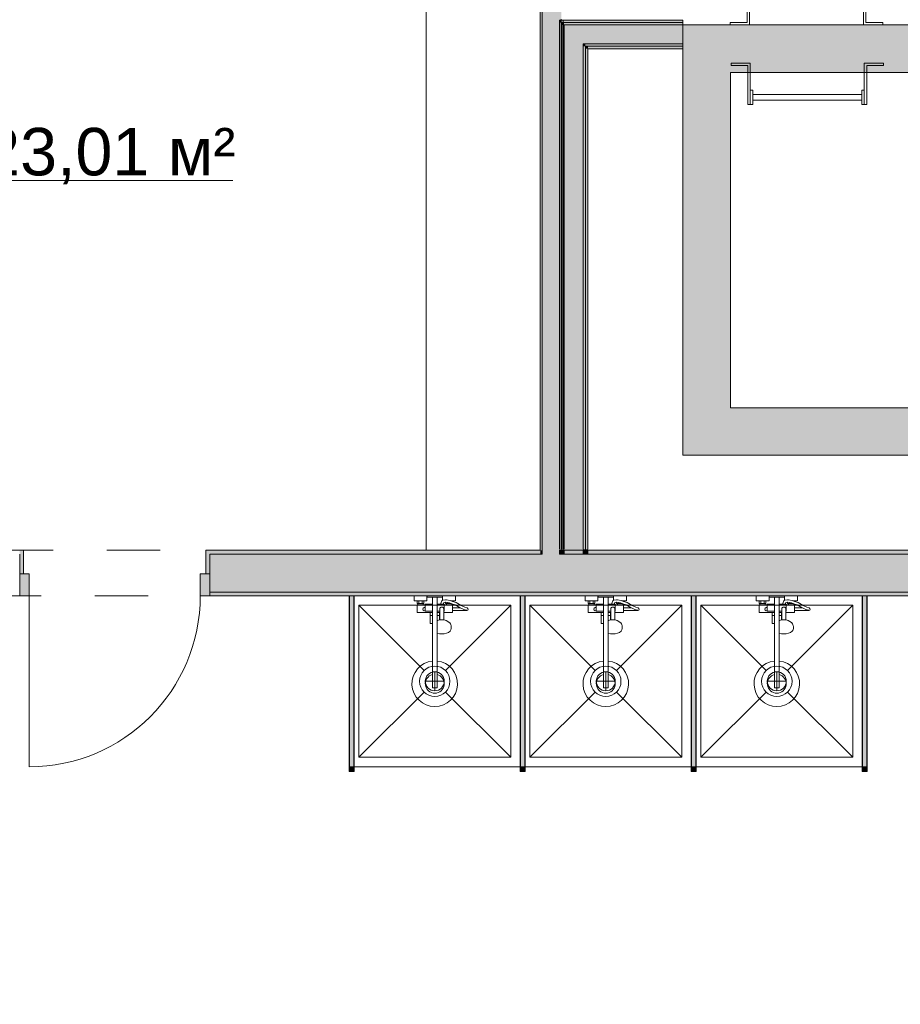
# Model space of a CAD drawing. Header units: millimetres. Extents: x -14761 to 157739, y -22400 to 107990.
# Tile 135 of 256: x 109640 to 114274, y 18790 to 23972. Entities that reach past the tile are written whole.
import ezdxf

# ---------------------------------------------------------------- set-up
doc = ezdxf.new("R2010")
doc.units = ezdxf.units.MM
doc.header["$MEASUREMENT"] = 0
doc.linetypes.add('Штриховая', pattern=[564.444447, 282.222223, -282.222223])
for name, color, linetype in [('Интерьер - конструкции мебели', 7, 'Continuous'), ('Интерьер - Оборудование', 7, 'Continuous'), ('Интерьер - Сантехника', 7, 'Continuous'), ('Конструктив - стены бассейнов жб нов', 7, 'Continuous'), ('Конструктив - Стены Блок 100 нов', 7, 'Continuous'), ('Конструктив - Стены Блок 200 нов', 7, 'Continuous'), ('Элемент Модели - Зона', 7, 'Continuous')]:
    doc.layers.add(name, color=color, linetype=linetype)
doc.styles.add('СГЕНЕРИР_СТИЛЬ_1', font='txt')

msp = doc.modelspace()

# ---------------------------------------------------------------- hatches: boundary and pattern name
at = {"layer": 'Интерьер - Оборудование', "linetype": 'Continuous', "lineweight": 0, "true_color": 0x000000}
for points in [[(111399, 20940.1), (111375, 20940.1), (111375, 20040.1), (111399, 20040.1)], [(112299, 20940.1), (112275, 20940.1), (112275, 20040.1), (112299, 20040.1)], [(113199, 20940.1), (113175, 20940.1), (113175, 20040.1), (113199, 20040.1)], [(114099, 20940.1), (114075, 20940.1), (114075, 20040.1), (114099, 20040.1)]]:
    msp.add_hatch(color=18, dxfattribs=at).paths.add_polyline_path(points)
at = {"layer": 'Интерьер - Оборудование', "linetype": 'Continuous', "lineweight": 0, "true_color": 0x666666}
for points in [[(111399.5, 20015.1), (111399.5, 20040.1), (111374.5, 20040.1), (111374.5, 20015.1)], [(112299.5, 20015.1), (112299.5, 20040.1), (112274.5, 20040.1), (112274.5, 20015.1)], [(113199.5, 20015.1), (113199.5, 20040.1), (113174.5, 20040.1), (113174.5, 20015.1)], [(114099.5, 20015.1), (114099.5, 20040.1), (114074.5, 20040.1), (114074.5, 20015.1)]]:
    msp.add_hatch(color=251, dxfattribs=at).paths.add_polyline_path(points)
at = {"layer": 'Конструктив - стены бассейнов жб нов', "linetype": 'Continuous', "lineweight": 0, "true_color": 0x000000}
for points in [[(112492.7, 23969.7), (112480.2, 23969.7), (112492.7, 23957.2)], [(112492.7, 23957.2), (112480.2, 23969.7), (112480.2, 23957.2)], [(112480.2, 23957.2), (112480.2, 21185.1), (112492.7, 21185.1), (112492.7, 23957.2)], [(112492.7, 23957.2), (113130.2, 23957.2), (113130.2, 23969.7), (112492.7, 23969.7)], [(112505.2, 23957.2), (112492.7, 23957.2), (112505.2, 23944.7)], [(112492.7, 23944.7), (112505.2, 23944.7), (112492.7, 23957.2)], [(112492.7, 21185.1), (112505.2, 21185.1), (112505.2, 23944.7), (112492.7, 23944.7)], [(112505.2, 23944.7), (113130.2, 23944.7), (113130.2, 23957.2), (112505.2, 23957.2)], [(112605.2, 23944.7), (112505.2, 23944.7), (112605.2, 23844.7)], [(112605.2, 23844.7), (112505.2, 23944.7), (112505.2, 23844.7)], [(112605.2, 23844.7), (113130.2, 23844.7), (113130.2, 23944.7), (112605.2, 23944.7)], [(113130.2, 23694.7), (113380.2, 23694.7), (113130.2, 23944.7)], [(113380.2, 23944.7), (113130.2, 23944.7), (113380.2, 23694.7)], [(113380.2, 23694.7), (116400, 23694.7), (116400, 23944.7), (113380.2, 23944.7)], [(112505.2, 23844.7), (112505.2, 21185.1), (112605.2, 21185.1), (112605.2, 23844.7)], [(112617.7, 23844.7), (112605.2, 23844.7), (112617.7, 23832.2)], [(112617.7, 23832.2), (112605.2, 23844.7), (112605.2, 23832.2)], [(112617.7, 23832.2), (113130.2, 23832.2), (113130.2, 23844.7), (112617.7, 23844.7)], [(112605.2, 23832.2), (112605.2, 21185.1), (112617.7, 21185.1), (112617.7, 23832.2)], [(112630.2, 23832.2), (112617.7, 23832.2), (112630.2, 23819.7)], [(112630.2, 23819.7), (112617.7, 23832.2), (112617.7, 23819.7)], [(112617.7, 23819.7), (112617.7, 21185.1), (112630.2, 21185.1), (112630.2, 23819.7)], [(112630.2, 23819.7), (113130.2, 23819.7), (113130.2, 23832.2), (112630.2, 23832.2)], [(113130.2, 23694.7), (113130.2, 21930.1), (113380.2, 21930.1), (113380.2, 23694.7)], [(113380.2, 21930.1), (113130.2, 21680.1), (113380.2, 21680.1)], [(113380.2, 21930.1), (113130.2, 21930.1), (113130.2, 21680.1)], [(116400, 21930.1), (113380.2, 21930.1), (113380.2, 21680.1), (116400, 21680.1)], [(112480.2, 21160.1), (112492.7, 21160.1), (112492.7, 21180.1), (112480.2, 21180.1)], [(112492.7, 21160.1), (112505.2, 21160.1), (112505.2, 21180.1), (112492.7, 21180.1)], [(112605.2, 21185.1), (112505.2, 21185.1), (112505.2, 21180.1), (112605.2, 21180.1)], [(112505.2, 21160.1), (112605.2, 21160.1), (112605.2, 21180.1), (112505.2, 21180.1)], [(112617.7, 21185.1), (112605.2, 21185.1), (112605.2, 21180.1), (112617.7, 21180.1)], [(112605.2, 21160.1), (112617.7, 21160.1), (112617.7, 21180.1), (112605.2, 21180.1)], [(112630.2, 21185.1), (112617.7, 21185.1), (112617.7, 21180.1), (112630.2, 21180.1)], [(112617.7, 21160.1), (112630.2, 21160.1), (112630.2, 21180.1), (112617.7, 21180.1)]]:
    msp.add_hatch(color=18, dxfattribs=at).paths.add_polyline_path(points)
at = {"layer": 'Конструктив - Стены Блок 100 нов', "linetype": 'Continuous', "lineweight": 0, "true_color": 0x000000}
for points in [[(112380, 26340), (112380, 21180.1), (112390, 21180.1), (112390, 26340)], [(112390, 26350), (112390, 21180.1), (112490, 21180.1), (112490, 26350)], [(112490, 23969.7), (112490, 21180.1), (112500, 21180.1), (112500, 23969.7)], [(112390, 21160.1), (112480.2, 21160.1), (112480.2, 21180.1), (112390, 21180.1)]]:
    msp.add_hatch(color=18, dxfattribs=at).paths.add_polyline_path(points)
at = {"layer": 'Конструктив - Стены Блок 200 нов', "linetype": 'Continuous', "lineweight": 0, "true_color": 0x000000}
for points in [[(109640.2, 21180.1), (109640.2, 21160.1), (109640.2, 21055.1), (109660.2, 21055.1), (109660.2, 21180.1)], [(110620.2, 21180.1), (110620.2, 21055.1), (110640.2, 21055.1), (110640.2, 21160.1), (110640.2, 21180.1)], [(110640.2, 21180.1), (110640.2, 21160.1), (112380, 21160.1), (112380, 21180.1)], [(110640.2, 20960.1), (112390, 20960.1), (112390, 21160.1), (110640.2, 21160.1), (110640.2, 21055.1)], [(112380, 21160.1), (112390, 21160.1), (112390, 21180.1), (112380, 21180.1)], [(112390, 20960.1), (112490, 20960.1), (112490, 21160.1), (112390, 21160.1)], [(112490, 20960.1), (117120, 20960.1), (117120, 21160.1), (112490, 21160.1)], [(112630.2, 21160.1), (117120, 21160.1), (117120, 21180.1), (112630.2, 21180.1)], [(109640.2, 20940.1), (109690.2, 20940.1), (109690.2, 21055.1), (109640.2, 21055.1)], [(110640.2, 21055.1), (110590.2, 21055.1), (110590.2, 20940.1), (110640.2, 20940.1)], [(117120, 20960.1), (110640.2, 20960.1), (110640.2, 20940.1), (117120, 20940.1)]]:
    msp.add_hatch(color=18, dxfattribs=at).paths.add_polyline_path(points)

# ---------------------------------------------------------------- linework, layer by layer
at = {"layer": 'Интерьер - конструкции мебели', "color": 7, "linetype": 'Continuous', "lineweight": 15, "flags": 128}
msp.add_lwpolyline([(107900, 26340), (107900, 22780.1), (108500.3, 22780.1), (108500.3, 25740.2), (111780, 25740.2), (111780, 21180.1), (112380, 21180.1), (112380, 26340)], close=True, dxfattribs=at)
at = {"layer": 'Интерьер - Оборудование', "color": 7, "linetype": 'Continuous', "lineweight": 15}
for p, q in [((111374.5, 20040.1), (111374.5, 20940.1)), ((111374.5, 20940.1), (111375, 20940.1)), ((111399.5, 20940.1), (111399, 20940.1)), ((111399.5, 20040.1), (111399.5, 20940.1)), ((112274.5, 20040.1), (112274.5, 20940.1)), ((112274.5, 20940.1), (112275, 20940.1)), ((112299.5, 20940.1), (112299, 20940.1)), ((112299.5, 20040.1), (112299.5, 20940.1)), ((113174.5, 20040.1), (113174.5, 20940.1)), ((113174.5, 20940.1), (113175, 20940.1)), ((113199.5, 20940.1), (113199, 20940.1)), ((113199.5, 20040.1), (113199.5, 20940.1)), ((114074.5, 20040.1), (114074.5, 20940.1)), ((114074.5, 20940.1), (114075, 20940.1)), ((114099.5, 20940.1), (114099, 20940.1)), ((114099.5, 20040.1), (114099.5, 20940.1)), ((111731.5, 20914.1), (111767.5, 20914.1)), ((111735.5, 20900.1), (111763.5, 20900.1)), ((111735.5, 20892.1), (111763.5, 20892.1)), ((111740.5, 20914.1), (111740.5, 20900.1)), ((111758.5, 20914.1), (111758.5, 20900.1)), ((111774.5, 20892.1), (111774.5, 20860.1)), ((111812.5, 20932.1), (111836.5, 20932.1)), ((111812.5, 20896.1), (111812.5, 20795.1)), ((111836.5, 20743.1), (111836.5, 20896.1)), ((111869, 20896.1), (111855.1, 20896.1)), ((111866.1, 20917.1), (111865.5, 20916.9)), ((111867.3, 20917.4), (111866.1, 20917.1)), ((111880.5, 20919.6), (111867.3, 20917.4)), ((111874.5, 20860.1), (111874.5, 20892.1)), ((111874.5, 20888.1), (111874.5, 20890.8)), ((111874.5, 20885), (111874.5, 20888.1)), ((111874.5, 20881.6), (111874.5, 20885)), ((111881.7, 20919.6), (111880.5, 20919.6)), ((111882.9, 20906.2), (111881.3, 20906.5)), ((111886.2, 20918.8), (111881.7, 20919.6)), ((111902, 20902.6), (111882.9, 20906.2)), ((111885.5, 20900.1), (111890.5, 20900.1)), ((111913.5, 20892.1), (111885.5, 20892.1)), ((111905.5, 20915.1), (111886.2, 20918.8)), ((111890.5, 20904.8), (111890.5, 20900.1)), ((111890.5, 20900.1), (111908.5, 20900.1)), ((111913.5, 20898.5), (111902, 20902.6)), ((111917.5, 20910.8), (111905.5, 20915.1)), ((111906.7, 20914.6), (111906.6, 20914.6)), ((111908.2, 20914.1), (111917.5, 20914.1)), ((111908.5, 20900.2), (111908.5, 20900.1)), ((111908.5, 20900.1), (111908.9, 20900.1)), ((112631.5, 20914.1), (112667.5, 20914.1)), ((112635.5, 20900.1), (112663.5, 20900.1)), ((112635.5, 20892.1), (112663.5, 20892.1)), ((112640.5, 20914.1), (112640.5, 20900.1)), ((112658.5, 20914.1), (112658.5, 20900.1)), ((112674.5, 20892.1), (112674.5, 20860.1)), ((112712.5, 20932.1), (112736.5, 20932.1)), ((112712.5, 20896.1), (112712.5, 20795.1)), ((112736.5, 20743.1), (112736.5, 20896.1)), ((112769, 20896.1), (112755.1, 20896.1)), ((112766.1, 20917.1), (112765.5, 20916.9)), ((112767.3, 20917.4), (112766.1, 20917.1)), ((112780.5, 20919.6), (112767.3, 20917.4)), ((112774.5, 20860.1), (112774.5, 20892.1)), ((112774.5, 20888.1), (112774.5, 20890.8)), ((112774.5, 20885), (112774.5, 20888.1)), ((112774.5, 20881.6), (112774.5, 20885)), ((112781.7, 20919.6), (112780.5, 20919.6)), ((112782.9, 20906.2), (112781.3, 20906.5)), ((112786.2, 20918.8), (112781.7, 20919.6)), ((112802, 20902.6), (112782.9, 20906.2)), ((112785.5, 20900.1), (112790.5, 20900.1)), ((112813.5, 20892.1), (112785.5, 20892.1)), ((112805.5, 20915.1), (112786.2, 20918.8)), ((112790.5, 20904.8), (112790.5, 20900.1)), ((112790.5, 20900.1), (112808.5, 20900.1)), ((112813.5, 20898.5), (112802, 20902.6)), ((112817.5, 20910.8), (112805.5, 20915.1)), ((112806.7, 20914.6), (112806.6, 20914.6)), ((112808.2, 20914.1), (112817.5, 20914.1)), ((112808.5, 20900.2), (112808.5, 20900.1)), ((112808.5, 20900.1), (112808.9, 20900.1)), ((113531.5, 20914.1), (113567.5, 20914.1)), ((113535.5, 20900.1), (113563.5, 20900.1)), ((113535.5, 20892.1), (113563.5, 20892.1)), ((113540.5, 20914.1), (113540.5, 20900.1)), ((113558.5, 20914.1), (113558.5, 20900.1)), ((113574.5, 20892.1), (113574.5, 20860.1)), ((113612.5, 20932.1), (113636.5, 20932.1)), ((113612.5, 20896.1), (113612.5, 20795.1)), ((113636.5, 20743.1), (113636.5, 20896.1)), ((113669, 20896.1), (113655.1, 20896.1)), ((113666.1, 20917.1), (113665.5, 20916.9)), ((113667.3, 20917.4), (113666.1, 20917.1)), ((113680.5, 20919.6), (113667.3, 20917.4)), ((113674.5, 20860.1), (113674.5, 20892.1)), ((113674.5, 20888.1), (113674.5, 20890.8)), ((113674.5, 20885), (113674.5, 20888.1)), ((113674.5, 20881.6), (113674.5, 20885)), ((113681.7, 20919.6), (113680.5, 20919.6)), ((113682.9, 20906.2), (113681.3, 20906.5)), ((113686.2, 20918.8), (113681.7, 20919.6)), ((113702, 20902.6), (113682.9, 20906.2)), ((113685.5, 20900.1), (113690.5, 20900.1)), ((113713.5, 20892.1), (113685.5, 20892.1)), ((113705.5, 20915.1), (113686.2, 20918.8)), ((113690.5, 20904.8), (113690.5, 20900.1)), ((113690.5, 20900.1), (113708.5, 20900.1)), ((113713.5, 20898.5), (113702, 20902.6)), ((113717.5, 20910.8), (113705.5, 20915.1)), ((113706.7, 20914.6), (113706.6, 20914.6)), ((113708.2, 20914.1), (113717.5, 20914.1)), ((113708.5, 20900.2), (113708.5, 20900.1)), ((113708.5, 20900.1), (113708.9, 20900.1)), ((111774.5, 20860.1), (111812.5, 20860.1)), ((111799.5, 20852.1), (111812.5, 20852.1)), ((111799.5, 20837.1), (111812.5, 20837.1)), ((111851.4, 20860.1), (111836.5, 20860.1)), ((111851.3, 20852.1), (111836.5, 20852.1)), ((111849.5, 20837.1), (111836.5, 20837.1)), ((111849.5, 20852.1), (111849.5, 20812.6)), ((111851, 20831), (111851.5, 20873.3)), ((111851.5, 20873.3), (111851.8, 20874.9)), ((111851.8, 20874.9), (111852.5, 20876.5)), ((111852.5, 20876.5), (111853.6, 20877.8)), ((111853.6, 20877.8), (111855, 20878.8)), ((111855, 20878.8), (111856.5, 20879.3)), ((111858.9, 20880.5), (111856.5, 20879.4)), ((111856.5, 20879.4), (111856.5, 20879.3)), ((111856.5, 20879.3), (111856.7, 20879.4)), ((111856.7, 20879.4), (111858.5, 20879.6)), ((111858.5, 20879.6), (111864.5, 20879.6)), ((111861.5, 20880.9), (111858.9, 20880.5)), ((111864.1, 20880.5), (111861.5, 20880.9)), ((111866.5, 20879.4), (111864.1, 20880.5)), ((111864.5, 20879.6), (111866.3, 20879.4)), ((111866.3, 20879.4), (111866.5, 20879.3)), ((111866.5, 20879.4), (111866.5, 20879.3)), ((111866.5, 20879.3), (111868, 20878.8)), ((111868, 20878.8), (111869.5, 20877.8)), ((111869.5, 20877.8), (111870.6, 20876.5)), ((111870.6, 20876.5), (111871.3, 20874.9)), ((111871.3, 20874.9), (111871.5, 20873.3)), ((111871.8, 20852.1), (111871.5, 20873.3)), ((111874.5, 20860.1), (111871.7, 20860.1)), ((111917.5, 20876.6), (111917.5, 20863.6)), ((111978, 20868.4), (111959, 20876.6)), ((111991.5, 20863.9), (111978, 20868.4)), ((111991.5, 20863.9), (111993.5, 20863.6)), ((112674.5, 20860.1), (112712.5, 20860.1)), ((112699.5, 20852.1), (112712.5, 20852.1)), ((112699.5, 20837.1), (112712.5, 20837.1)), ((112751.4, 20860.1), (112736.5, 20860.1)), ((112751.3, 20852.1), (112736.5, 20852.1)), ((112749.5, 20837.1), (112736.5, 20837.1)), ((112749.5, 20852.1), (112749.5, 20812.6)), ((112751, 20831), (112751.5, 20873.3)), ((112751.5, 20873.3), (112751.8, 20874.9)), ((112751.8, 20874.9), (112752.5, 20876.5)), ((112752.5, 20876.5), (112753.6, 20877.8)), ((112753.6, 20877.8), (112755, 20878.8)), ((112755, 20878.8), (112756.5, 20879.3)), ((112758.9, 20880.5), (112756.5, 20879.4)), ((112756.5, 20879.4), (112756.5, 20879.3)), ((112756.5, 20879.3), (112756.7, 20879.4)), ((112756.7, 20879.4), (112758.5, 20879.6)), ((112758.5, 20879.6), (112764.5, 20879.6)), ((112761.5, 20880.9), (112758.9, 20880.5)), ((112764.1, 20880.5), (112761.5, 20880.9)), ((112766.5, 20879.4), (112764.1, 20880.5)), ((112764.5, 20879.6), (112766.3, 20879.4)), ((112766.3, 20879.4), (112766.5, 20879.3)), ((112766.5, 20879.4), (112766.5, 20879.3)), ((112766.5, 20879.3), (112768, 20878.8)), ((112768, 20878.8), (112769.5, 20877.8)), ((112769.5, 20877.8), (112770.6, 20876.5)), ((112770.6, 20876.5), (112771.3, 20874.9)), ((112771.3, 20874.9), (112771.5, 20873.3)), ((112771.8, 20852.1), (112771.5, 20873.3)), ((112774.5, 20860.1), (112771.7, 20860.1)), ((112817.5, 20876.6), (112817.5, 20863.6)), ((112878, 20868.4), (112859, 20876.6)), ((112891.5, 20863.9), (112878, 20868.4)), ((112891.5, 20863.9), (112893.5, 20863.6)), ((113574.5, 20860.1), (113612.5, 20860.1)), ((113599.5, 20852.1), (113612.5, 20852.1)), ((113599.5, 20837.1), (113612.5, 20837.1)), ((113651.4, 20860.1), (113636.5, 20860.1)), ((113651.3, 20852.1), (113636.5, 20852.1)), ((113649.5, 20837.1), (113636.5, 20837.1)), ((113649.5, 20852.1), (113649.5, 20812.6)), ((113651, 20831), (113651.5, 20873.3)), ((113651.5, 20873.3), (113651.8, 20874.9)), ((113651.8, 20874.9), (113652.5, 20876.5)), ((113652.5, 20876.5), (113653.6, 20877.8)), ((113653.6, 20877.8), (113655, 20878.8)), ((113655, 20878.8), (113656.5, 20879.3)), ((113658.9, 20880.5), (113656.5, 20879.4)), ((113656.5, 20879.4), (113656.5, 20879.3)), ((113656.5, 20879.3), (113656.7, 20879.4)), ((113656.7, 20879.4), (113658.5, 20879.6)), ((113658.5, 20879.6), (113664.5, 20879.6)), ((113661.5, 20880.9), (113658.9, 20880.5)), ((113664.1, 20880.5), (113661.5, 20880.9)), ((113666.5, 20879.4), (113664.1, 20880.5)), ((113664.5, 20879.6), (113666.3, 20879.4)), ((113666.3, 20879.4), (113666.5, 20879.3)), ((113666.5, 20879.4), (113666.5, 20879.3)), ((113666.5, 20879.3), (113668, 20878.8)), ((113668, 20878.8), (113669.5, 20877.8)), ((113669.5, 20877.8), (113670.6, 20876.5)), ((113670.6, 20876.5), (113671.3, 20874.9)), ((113671.3, 20874.9), (113671.5, 20873.3)), ((113671.8, 20852.1), (113671.5, 20873.3)), ((113674.5, 20860.1), (113671.7, 20860.1)), ((113717.5, 20876.6), (113717.5, 20863.6)), ((113778, 20868.4), (113759, 20876.6)), ((113791.5, 20863.9), (113778, 20868.4)), ((113791.5, 20863.9), (113793.5, 20863.6)), ((111836.5, 20811.8), (111836.6, 20811.8)), ((111838.7, 20809.9), (111836.5, 20808.9)), ((111836.6, 20797.7), (111836.5, 20797.8)), ((111843.9, 20811.3), (111838.7, 20809.9)), ((111852.4, 20813.3), (111843.9, 20811.3)), ((111850.5, 20812.8), (111851, 20831)), ((111861.5, 20814), (111852.4, 20813.3)), ((111870.7, 20813.3), (111861.5, 20814)), ((111872.5, 20812.8), (111870.7, 20813.3)), ((112736.5, 20811.8), (112736.6, 20811.8)), ((112738.7, 20809.9), (112736.5, 20808.9)), ((112736.6, 20797.7), (112736.5, 20797.8)), ((112743.9, 20811.3), (112738.7, 20809.9)), ((112752.4, 20813.3), (112743.9, 20811.3)), ((112750.5, 20812.8), (112751, 20831)), ((112761.5, 20814), (112752.4, 20813.3)), ((112770.7, 20813.3), (112761.5, 20814)), ((112772.5, 20812.8), (112770.7, 20813.3)), ((113636.5, 20811.8), (113636.6, 20811.8)), ((113638.7, 20809.9), (113636.5, 20808.9)), ((113636.6, 20797.7), (113636.5, 20797.8)), ((113643.9, 20811.3), (113638.7, 20809.9)), ((113652.4, 20813.3), (113643.9, 20811.3)), ((113650.5, 20812.8), (113651, 20831)), ((113661.5, 20814), (113652.4, 20813.3)), ((113670.7, 20813.3), (113661.5, 20814)), ((113672.5, 20812.8), (113670.7, 20813.3)), ((111812.5, 20596.5), (111812.5, 20455.1)), ((111836.5, 20596.5), (111836.5, 20455.1)), ((112712.5, 20596.5), (112712.5, 20455.1)), ((112736.5, 20596.5), (112736.5, 20455.1)), ((113612.5, 20596.5), (113612.5, 20455.1)), ((113636.5, 20596.5), (113636.5, 20455.1)), ((111812.5, 20455.1), (111836.5, 20455.1)), ((112712.5, 20455.1), (112736.5, 20455.1)), ((113612.5, 20455.1), (113636.5, 20455.1)), ((111375, 20040.1), (111374.5, 20040.1)), ((111399, 20040.1), (111399.5, 20040.1)), ((112275, 20040.1), (112274.5, 20040.1)), ((112299, 20040.1), (112299.5, 20040.1)), ((113175, 20040.1), (113174.5, 20040.1)), ((113199, 20040.1), (113199.5, 20040.1)), ((114075, 20040.1), (114074.5, 20040.1)), ((114099, 20040.1), (114099.5, 20040.1))]:
    msp.add_line(p, q, dxfattribs=at)
at = {"layer": 'Интерьер - Оборудование', "color": 7, "linetype": 'Continuous', "lineweight": 15, "flags": 128}
for points in [[(113378.8, 23944.7), (113378.8, 23957.4), (113467.7, 23957.4), (113467.7, 24162.8), (113480.4, 24162.8), (113480.4, 23944.7)], [(114080.4, 23944.7), (114080.4, 24162.8), (114093.1, 24162.8), (114093.1, 23957.4), (114182, 23957.4), (114182, 23944.7)], [(113383.5, 23743.3), (113383.5, 23730.6), (113472.4, 23730.6), (113472.4, 23525.2), (113485.1, 23525.2), (113485.1, 23743.3)], [(114085.1, 23743.3), (114085.1, 23525.2), (114097.8, 23525.2), (114097.8, 23730.6), (114186.7, 23730.6), (114186.7, 23743.3)], [(113485.1, 23525.2), (113497.8, 23525.2), (113497.8, 23601.4), (113485.1, 23601.4)], [(114085.1, 23601.4), (114072.4, 23601.4), (114072.4, 23525.2), (114085.1, 23525.2)], [(114072.4, 23548.3), (114072.4, 23578.3), (113497.8, 23578.3), (113497.8, 23548.3)], [(111399, 20940.1), (111375, 20940.1), (111375, 20040.1), (111399, 20040.1)], [(112299, 20940.1), (112275, 20940.1), (112275, 20040.1), (112299, 20040.1)], [(113199, 20940.1), (113175, 20940.1), (113175, 20040.1), (113199, 20040.1)], [(114099, 20940.1), (114075, 20940.1), (114075, 20040.1), (114099, 20040.1)], [(111874.5, 20896.1), (111869, 20896.1), (111872.7, 20905.1), (111881.3, 20906.5), (111881.5, 20906.5), (111881.5, 20900.1), (111885.5, 20900.1), (111885.5, 20892.1), (111874.5, 20892.1)], [(111913.5, 20892.1), (111913.5, 20898.5), (111931.4, 20892.1), (111957.6, 20877.2), (111959, 20876.6), (111917.5, 20876.6), (111917.5, 20892.1)], [(112774.5, 20896.1), (112769, 20896.1), (112772.7, 20905.1), (112781.3, 20906.5), (112781.5, 20906.5), (112781.5, 20900.1), (112785.5, 20900.1), (112785.5, 20892.1), (112774.5, 20892.1)], [(112813.5, 20892.1), (112813.5, 20898.5), (112831.4, 20892.1), (112857.6, 20877.2), (112859, 20876.6), (112817.5, 20876.6), (112817.5, 20892.1)], [(113674.5, 20896.1), (113669, 20896.1), (113672.7, 20905.1), (113681.3, 20906.5), (113681.5, 20906.5), (113681.5, 20900.1), (113685.5, 20900.1), (113685.5, 20892.1), (113674.5, 20892.1)], [(113713.5, 20892.1), (113713.5, 20898.5), (113731.4, 20892.1), (113757.6, 20877.2), (113759, 20876.6), (113717.5, 20876.6), (113717.5, 20892.1)], [(111399.5, 20015.1), (111399.5, 20040.1), (111374.5, 20040.1), (111374.5, 20015.1)], [(112299.5, 20015.1), (112299.5, 20040.1), (112274.5, 20040.1), (112274.5, 20015.1)], [(113199.5, 20015.1), (113199.5, 20040.1), (113174.5, 20040.1), (113174.5, 20015.1)], [(114099.5, 20015.1), (114099.5, 20040.1), (114074.5, 20040.1), (114074.5, 20015.1)]]:
    msp.add_lwpolyline(points, close=True, dxfattribs=at)
for points in [[(111812.5, 20596.5, 19.949874), (111836.5, 20596.5), (111836.5, 20743.1), (111848.6, 20740.2), (111861.5, 20739.2), (111874.5, 20740.2), (111886.5, 20743.1), (111896.9, 20747.6), (111904.8, 20753.6), (111909.8, 20760.5), (111911.5, 20767.9), (111911.5, 20778.6), (111911, 20781.7), (111909.3, 20789.1), (111907.9, 20791.8), (111903.1, 20798.5), (111901, 20800.3), (111893.8, 20805.7), (111884.3, 20809.9), (111879.2, 20811.3), (111872.5, 20812.8), (111872, 20831), (111871.8, 20852.1), (111917.5, 20852.1), (111917.5, 20863.6), (111993.5, 20863.6, 0.853753), (111995.5, 20876.3), (111982.7, 20880.5), (111963.5, 20888.8), (111936.8, 20904), (111917.5, 20910.8), (111917.5, 20914.1), (111933.5, 20914.1), (111933.5, 20940.1), (111865.5, 20940.1), (111865.5, 20916.9), (111864.9, 20916.6), (111863.9, 20915.9), (111863, 20915), (111862.3, 20913.9), (111855, 20896.1), (111836.5, 20896.1), (111836.5, 20932.1), (111864.5, 20932.1), (111864.5, 20940.1), (111784.5, 20940.1), (111784.5, 20932.1), (111812.5, 20932.1), (111812.5, 20896.1), (111774.5, 20896.1), (111774.5, 20892.1), (111763.5, 20892.1), (111763.5, 20900.1), (111767.5, 20900.1), (111767.5, 20914.1), (111783.5, 20914.1), (111783.5, 20940.1), (111715.5, 20940.1), (111715.5, 20914.1), (111731.5, 20914.1), (111731.5, 20900.1), (111735.5, 20900.1), (111735.5, 20892.1), (111731.5, 20892.1), (111731.5, 20852.1), (111799.5, 20852.1), (111799.5, 20795.1), (111800.1, 20795.1), (111801.7, 20795.1), (111804.2, 20795.1), (111807.5, 20795.1), (111811.4, 20795.1), (111812.5, 20795.1)], [(112712.5, 20596.5, 19.949874), (112736.5, 20596.5), (112736.5, 20743.1), (112748.6, 20740.2), (112761.5, 20739.2), (112774.5, 20740.2), (112786.5, 20743.1), (112796.9, 20747.6), (112804.8, 20753.6), (112809.8, 20760.5), (112811.5, 20767.9), (112811.5, 20778.6), (112811, 20781.7), (112809.3, 20789.1), (112807.9, 20791.8), (112803.1, 20798.5), (112801, 20800.3), (112793.8, 20805.7), (112784.3, 20809.9), (112779.2, 20811.3), (112772.5, 20812.8), (112772, 20831), (112771.8, 20852.1), (112817.5, 20852.1), (112817.5, 20863.6), (112893.5, 20863.6, 0.853753), (112895.5, 20876.3), (112882.7, 20880.5), (112863.5, 20888.8), (112836.8, 20904), (112817.5, 20910.8), (112817.5, 20914.1), (112833.5, 20914.1), (112833.5, 20940.1), (112765.5, 20940.1), (112765.5, 20916.9), (112764.9, 20916.6), (112763.9, 20915.9), (112763, 20915), (112762.3, 20913.9), (112755, 20896.1), (112736.5, 20896.1), (112736.5, 20932.1), (112764.5, 20932.1), (112764.5, 20940.1), (112684.5, 20940.1), (112684.5, 20932.1), (112712.5, 20932.1), (112712.5, 20896.1), (112674.5, 20896.1), (112674.5, 20892.1), (112663.5, 20892.1), (112663.5, 20900.1), (112667.5, 20900.1), (112667.5, 20914.1), (112683.5, 20914.1), (112683.5, 20940.1), (112615.5, 20940.1), (112615.5, 20914.1), (112631.5, 20914.1), (112631.5, 20900.1), (112635.5, 20900.1), (112635.5, 20892.1), (112631.5, 20892.1), (112631.5, 20852.1), (112699.5, 20852.1), (112699.5, 20795.1), (112700.1, 20795.1), (112701.7, 20795.1), (112704.2, 20795.1), (112707.5, 20795.1), (112711.4, 20795.1), (112712.5, 20795.1)], [(113612.5, 20596.5, 19.949874), (113636.5, 20596.5), (113636.5, 20743.1), (113648.6, 20740.2), (113661.5, 20739.2), (113674.5, 20740.2), (113686.5, 20743.1), (113696.9, 20747.6), (113704.8, 20753.6), (113709.8, 20760.5), (113711.5, 20767.9), (113711.5, 20778.6), (113711, 20781.7), (113709.3, 20789.1), (113707.9, 20791.8), (113703.1, 20798.5), (113701, 20800.3), (113693.8, 20805.7), (113684.3, 20809.9), (113679.2, 20811.3), (113672.5, 20812.8), (113672, 20831), (113671.8, 20852.1), (113717.5, 20852.1), (113717.5, 20863.6), (113793.5, 20863.6, 0.853753), (113795.5, 20876.3), (113782.7, 20880.5), (113763.5, 20888.8), (113736.8, 20904), (113717.5, 20910.8), (113717.5, 20914.1), (113733.5, 20914.1), (113733.5, 20940.1), (113665.5, 20940.1), (113665.5, 20916.9), (113664.9, 20916.6), (113663.9, 20915.9), (113663, 20915), (113662.3, 20913.9), (113655, 20896.1), (113636.5, 20896.1), (113636.5, 20932.1), (113664.5, 20932.1), (113664.5, 20940.1), (113584.5, 20940.1), (113584.5, 20932.1), (113612.5, 20932.1), (113612.5, 20896.1), (113574.5, 20896.1), (113574.5, 20892.1), (113563.5, 20892.1), (113563.5, 20900.1), (113567.5, 20900.1), (113567.5, 20914.1), (113583.5, 20914.1), (113583.5, 20940.1), (113515.5, 20940.1), (113515.5, 20914.1), (113531.5, 20914.1), (113531.5, 20900.1), (113535.5, 20900.1), (113535.5, 20892.1), (113531.5, 20892.1), (113531.5, 20852.1), (113599.5, 20852.1), (113599.5, 20795.1), (113600.1, 20795.1), (113601.7, 20795.1), (113604.2, 20795.1), (113607.5, 20795.1), (113611.4, 20795.1), (113612.5, 20795.1)]]:
    msp.add_lwpolyline(points, format="xyb", close=True, dxfattribs=at)
at = {"layer": 'Интерьер - Оборудование', "color": 7, "linetype": 'Continuous', "lineweight": 15}
for centre, radius, start, end in [((111770, 20870.1), 9, 60, 300), ((112670, 20870.1), 9, 60, 300), ((113570, 20870.1), 9, 60, 300), ((111824.5, 20477.1), 50, 103.8865, 76.1135), ((112724.5, 20477.1), 50, 103.8865, 76.1135), ((113624.5, 20477.1), 50, 103.8865, 76.1135)]:
    msp.add_arc(centre, radius, start, end, dxfattribs=at)
at = {"layer": 'Интерьер - Сантехника', "color": 7, "linetype": 'Continuous', "lineweight": 15}
for p, q in [((111424.5, 20890.1), (111424.5, 20090.1)), ((112224.5, 20890.1), (111424.5, 20890.1)), ((111424.5, 20890.1), (111768, 20546.7)), ((112224.5, 20890.1), (111881.1, 20546.7)), ((112224.5, 20090.1), (112224.5, 20890.1)), ((112324.5, 20890.1), (112324.5, 20090.1)), ((113124.5, 20890.1), (112324.5, 20890.1)), ((112324.5, 20890.1), (112668, 20546.7)), ((113124.5, 20890.1), (112781.1, 20546.7)), ((113124.5, 20090.1), (113124.5, 20890.1)), ((113224.5, 20890.1), (113224.5, 20090.1)), ((114024.5, 20890.1), (113224.5, 20890.1)), ((113224.5, 20890.1), (113568, 20546.7)), ((114024.5, 20890.1), (113681.1, 20546.7)), ((114024.5, 20090.1), (114024.5, 20890.1)), ((111824.5, 20440.1), (111824.5, 20540.1)), ((112724.5, 20440.1), (112724.5, 20540.1)), ((113624.5, 20440.1), (113624.5, 20540.1)), ((111774.5, 20490.1), (111874.5, 20490.1)), ((112674.5, 20490.1), (112774.5, 20490.1)), ((113574.5, 20490.1), (113674.5, 20490.1)), ((111424.5, 20090.1), (111768, 20433.5)), ((112224.5, 20090.1), (111881.1, 20433.5)), ((112324.5, 20090.1), (112668, 20433.5)), ((113124.5, 20090.1), (112781.1, 20433.5)), ((113224.5, 20090.1), (113568, 20433.5)), ((114024.5, 20090.1), (113681.1, 20433.5)), ((111424.5, 20090.1), (112224.5, 20090.1)), ((112324.5, 20090.1), (113124.5, 20090.1)), ((113224.5, 20090.1), (114024.5, 20090.1))]:
    msp.add_line(p, q, dxfattribs=at)
at = {"layer": 'Интерьер - Сантехника', "color": 7, "linetype": 'Continuous', "lineweight": 15, "flags": 128}
for points in [[(111374.5, 20040.1), (112274.5, 20040.1), (112274.5, 20940.1), (111374.5, 20940.1)], [(112274.5, 20040.1), (113174.5, 20040.1), (113174.5, 20940.1), (112274.5, 20940.1)], [(113174.5, 20040.1), (114074.5, 20040.1), (114074.5, 20940.1), (113174.5, 20940.1)]]:
    msp.add_lwpolyline(points, close=True, dxfattribs=at)
at = {"layer": 'Интерьер - Сантехника', "color": 7, "linetype": 'Continuous', "lineweight": 15}
for centre, radius in [((111824.5, 20490.1), 80), ((111824.5, 20490.1), 50), ((112724.5, 20490.1), 80), ((112724.5, 20490.1), 50), ((113624.5, 20490.1), 80), ((113624.5, 20490.1), 50)]:
    msp.add_circle(centre, radius, dxfattribs=at)
at = {"layer": 'Конструктив - стены бассейнов жб нов', "color": 251, "linetype": 'Continuous', "lineweight": 20, "true_color": 0x575757}
for p, q in [((112492.7, 23957.2), (112492.7, 23944.7)), ((112505.2, 23957.2), (112492.7, 23957.2)), ((112492.7, 23944.7), (112492.7, 21185.1)), ((113130.2, 23957.2), (112505.2, 23957.2)), ((112605.2, 23944.7), (112505.2, 23944.7)), ((112505.2, 23944.7), (112505.2, 23844.7)), ((112605.2, 23944.7), (112505.2, 23944.7)), ((113130.2, 23944.7), (112605.2, 23944.7)), ((112505.2, 23844.7), (112505.2, 21185.1)), ((112617.7, 23844.7), (112605.2, 23844.7)), ((112605.2, 21185.1), (112605.2, 23844.7)), ((112617.7, 23844.7), (112605.2, 23844.7)), ((112617.7, 23844.7), (113130.2, 23844.7)), ((112617.7, 21185.1), (112617.7, 23832.2)), ((112617.7, 23832.2), (113130.2, 23832.2))]:
    msp.add_line(p, q, dxfattribs=at)
at = {"layer": 'Конструктив - стены бассейнов жб нов', "color": 251, "linetype": 'Continuous', "lineweight": 20, "true_color": 0x575757, "flags": 128}
for points in [[(112480.2, 23969.7), (112492.7, 23969.7)], [(112480.2, 23969.7), (112480.2, 21185.1)], [(113130.2, 23969.7), (112492.7, 23969.7)], [(113130.2, 23969.7), (113130.2, 23957.2)], [(113130.2, 23957.2), (113130.2, 23944.7)], [(113130.2, 23944.7), (113130.2, 23694.7)], [(116650, 23944.7), (113130.2, 23944.7)], [(113130.2, 23844.7), (113130.2, 23832.2)], [(112630.2, 21185.1), (112630.2, 23819.7)], [(112630.2, 23819.7), (113130.2, 23819.7)], [(113130.2, 23832.2), (113130.2, 23819.7)], [(113130.2, 23694.7), (113130.2, 21680.1)], [(113380.2, 23694.7), (116400, 23694.7)], [(113380.2, 21930.1), (113380.2, 23694.7)], [(116400, 21930.1), (113380.2, 21930.1)], [(113130.2, 21680.1), (113380.2, 21680.1)], [(113380.2, 21680.1), (116650, 21680.1)], [(112480.2, 21180.1), (112630.2, 21180.1)]]:
    msp.add_lwpolyline(points, dxfattribs=at)
at = {"layer": 'Конструктив - Стены Блок 100 нов', "color": 251, "linetype": 'Continuous', "lineweight": 20, "true_color": 0x575757}
for p, q in [((112390, 26350), (112390, 21180.1)), ((112490, 23974.7), (112490, 23969.7)), ((112490, 21180.1), (112490, 23969.7))]:
    msp.add_line(p, q, dxfattribs=at)
at = {"layer": 'Конструктив - Стены Блок 100 нов', "color": 251, "linetype": 'Continuous', "lineweight": 20, "true_color": 0x575757, "flags": 128}
for points in [[(112380, 26340), (112380, 21180.1)], [(112500, 21180.1), (112500, 23969.7)]]:
    msp.add_lwpolyline(points, dxfattribs=at)
at = {"layer": 'Конструктив - Стены Блок 200 нов', "color": 251, "linetype": 'Continuous', "lineweight": 20, "true_color": 0x575757}
for p, q in [((109640.2, 21180.1), (109660.2, 21180.1)), ((109640.2, 21180.1), (109660.2, 21180.1)), ((109640.2, 21160.1), (109640.2, 21055.1)), ((109660.2, 21055.1), (109660.2, 21180.1)), ((109660.2, 21055.1), (109660.2, 21180.1)), ((110620.2, 21055.1), (110620.2, 21180.1)), ((110640.2, 21180.1), (110620.2, 21180.1)), ((110640.2, 21180.1), (110620.2, 21180.1)), ((110620.2, 21055.1), (110620.2, 21180.1)), ((112390, 21160.1), (110640.2, 21160.1)), ((110640.2, 21160.1), (110640.2, 21055.1)), ((112390, 21180.1), (112390, 21160.1)), ((112390, 21180.1), (112390, 21160.1)), ((112480.2, 21180.1), (112480.2, 21160.1)), ((112480.2, 21160.1), (112480.2, 21180.1)), ((112480.2, 21180.1), (112480.2, 21160.1)), ((112480.2, 21160.1), (112480.2, 21180.1)), ((112480.2, 21160.1), (112492.7, 21160.1)), ((112480.2, 21160.1), (112492.7, 21160.1)), ((112492.7, 21180.1), (112492.7, 21160.1)), ((112492.7, 21160.1), (112505.2, 21160.1)), ((112492.7, 21160.1), (112505.2, 21160.1)), ((112505.2, 21180.1), (112505.2, 21160.1)), ((112505.2, 21160.1), (112605.2, 21160.1)), ((112505.2, 21160.1), (112605.2, 21160.1)), ((112605.2, 21180.1), (112605.2, 21160.1)), ((112605.2, 21160.1), (112617.7, 21160.1)), ((112605.2, 21160.1), (112617.7, 21160.1)), ((112617.7, 21180.1), (112617.7, 21160.1)), ((112617.7, 21160.1), (112630.2, 21160.1)), ((112617.7, 21160.1), (112630.2, 21160.1)), ((112630.2, 21160.1), (112630.2, 21180.1)), ((112630.2, 21160.1), (112630.2, 21180.1)), ((117120, 21160.1), (112630.2, 21160.1)), ((109640.2, 21055.1), (109660.2, 21055.1)), ((109640.2, 20960.1), (109640.2, 21055.1)), ((109640.2, 20960.1), (109640.2, 21055.1)), ((109640.2, 20960.1), (109640.2, 21055.1)), ((110640.2, 21055.1), (110620.2, 21055.1)), ((110640.2, 20960.1), (110640.2, 21055.1)), ((110640.2, 20960.1), (110640.2, 21055.1)), ((110640.2, 20960.1), (110640.2, 21055.1)), ((109640.2, 20940.1), (109640.2, 20960.1)), ((109640.2, 20940.1), (109640.2, 20960.1)), ((109640.2, 20940.1), (109640.2, 20960.1)), ((110640.2, 20960.1), (112390, 20960.1)), ((110640.2, 20940.1), (110640.2, 20960.1)), ((110640.2, 20940.1), (110640.2, 20960.1)), ((110640.2, 20940.1), (110640.2, 20960.1)), ((112390, 20960.1), (112490, 20960.1)), ((112490, 20960.1), (117120, 20960.1))]:
    msp.add_line(p, q, dxfattribs=at)
at = {"layer": 'Конструктив - Стены Блок 200 нов', "color": 251, "linetype": 'Continuous', "lineweight": 5, "true_color": 0x575757}
for p, q in [((109690.2, 21055.1), (109640.2, 21055.1)), ((109640.2, 21055.1), (109640.2, 20940.1)), ((109690.2, 20940.1), (109690.2, 21055.1)), ((110640.2, 21055.1), (110590.2, 21055.1)), ((110590.2, 21055.1), (110590.2, 20940.1)), ((110640.2, 20940.1), (110640.2, 21055.1)), ((109640.2, 20940.1), (109690.2, 20940.1)), ((109690.2, 20940.1), (109690.2, 20040.1)), ((110590.2, 20940.1), (110640.2, 20940.1))]:
    msp.add_line(p, q, dxfattribs=at)
at = {"layer": 'Конструктив - Стены Блок 200 нов', "color": 251, "linetype": 'Continuous', "lineweight": 20, "true_color": 0x575757, "flags": 128}
for points in [[(112380, 21180.1), (110640.2, 21180.1)], [(117120, 21180.1), (112630.2, 21180.1)], [(110640.2, 20940.1), (117120, 20940.1)]]:
    msp.add_lwpolyline(points, dxfattribs=at)
at = {"layer": 'Конструктив - Стены Блок 200 нов', "color": 251, "linetype": 'Continuous', "lineweight": 5, "true_color": 0x575757}
msp.add_arc((109690.2, 20940.1), 900, 270, 0, dxfattribs=at)
at = {"layer": 'Элемент Модели - Зона', "color": 7, "linetype": 'Continuous', "lineweight": 15}
msp.add_line((109461.7, 23125.3), (110762.3, 23125.3), dxfattribs=at)
at = {"layer": 'Элемент Модели - Зона', "color": 7, "linetype": 'Штриховая', "lineweight": 15, "flags": 128}
for points in [[(36150, 44957.4), (36110, 44957.4), (36110, 36320), (41880.3, 36320), (41880.3, 39141.6), (45142.5, 42405.1), (45156.7, 42391), (45156.7, 42420), (63300, 42420), (63300, 42400), (77399.7, 42400), (77399.7, 42420), (114081.4, 42420), (117316.7, 39176.5), (117320.1, 38841.9), (117320.1, 36305), (117360, 36305), (117360, 34300), (117120, 34300), (117120, 35700), (116700, 35700), (116700, 36100), (108300, 36100), (108300, 35700), (107700, 35700), (107700, 36100), (99320, 36100), (99320, 26970), (107700, 26970), (107700, 27650), (108300, 27650), (108300, 26460), (112380, 26460), (112380, 27370), (112500, 27370), (112500, 21180.1), (117120, 21180.1), (117120, 26250), (116650, 26250), (116650, 27750), (117120, 27750), (117120, 32800), (117360, 32800), (117360, 20150.1), (117120, 20150.1), (117120, 20940.1), (99320, 20940.1), (99320, 14650.1), (117120, 14650.1), (117120, 17700.1), (116700.1, 17700.1), (116700.1, 18325.6), (117120, 18325.6), (117120, 18650.1), (117360, 18650.1), (117360, 18320.1), (120850, 18320.1), (120850, 37205.1), (120238.9, 37205.1), (120238.9, 45000), (125700, 45000), (125700, 45300), (126300, 45300), (126300, 45000), (141025, 45000), (141025, 45100), (140125, 45100), (140125, 47500), (132700, 47500), (132700, 53680), (130530, 53680), (130530, 54300), (129182.9, 54300), (126300, 54300), (126300, 53700), (125700, 53700), (125700, 54212.5), (124799.8, 54212.5), (117300, 54212.5), (117300, 53700), (116700, 53700), (116700, 54212.5), (108300, 54212.5), (108300, 53700), (107700, 53700), (107700, 54212.5), (99300, 54212.5), (99300, 53700), (98700, 53700), (98700, 54212.5), (90650, 54212.5), (90650, 53700), (90050, 53700), (89950, 53700), (89950, 48632.8), (77450.1, 48632.8), (77450.1, 53800), (77450.1, 61690), (77460.1, 61690), (77460.1, 67850), (74720, 67850), (74720, 59730), (73964.5, 59730), (73964.5, 54212), (72300.1, 54212), (72300.1, 53700), (71700.1, 53700), (71700.1, 54212), (63300, 54212), (63300, 53700), (62700, 53700), (62700, 54212), (61025, 54212), (61025, 46500), (61025, 45000), (54300, 45000), (54300, 44700), (53700, 44700), (53700, 45000), (45300, 45000), (45300, 44700), (44700, 44700), (44700, 45000), (36750, 45000), (36750, 44700), (36150, 44700)], [(107920, 26340), (107920, 21180.1), (112380, 21180.1), (112380, 26340)]]:
    msp.add_lwpolyline(points, close=True, dxfattribs=at)

# ---------------------------------------------------------------- texts
at = {"layer": 'Элемент Модели - Зона', "color": 7, "lineweight": 15, "insert": (110112, 23254.6), "char_height": 250, "attachment_point": 5, "style": 'СГЕНЕРИР_СТИЛЬ_1'}
msp.add_mtext('\\A1;{\\pqc;\\fArial|b0|i0|c204|p38;23,01 м²}', dxfattribs=at)

doc.saveas('drawing.dxf')
